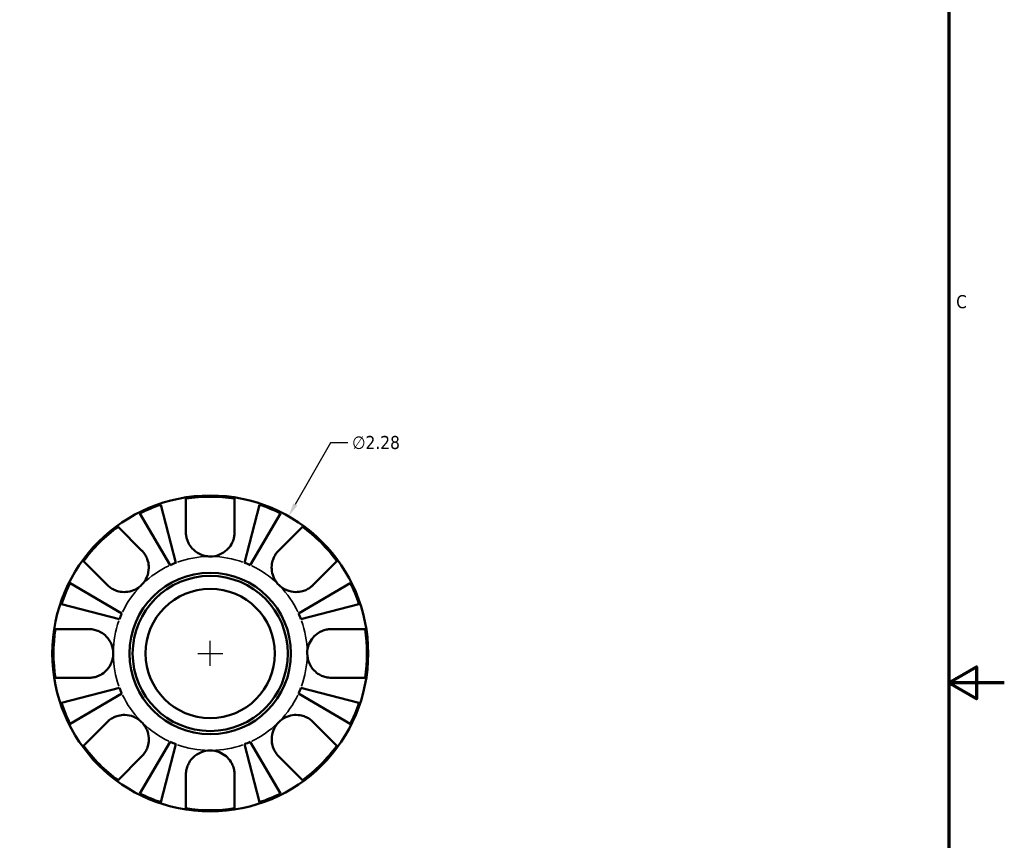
# Model space of a CAD drawing. Header units: inches. Extents: x 0.1 to 37.2, y -5 to 21.7.
# Tile 6 of 8: x 26.8 to 33.9, y 9.9 to 15.8. Entities that reach past the tile are written whole.
import ezdxf

# ---------------------------------------------------------------- set-up
doc = ezdxf.new("R2010")
doc.units = ezdxf.units.IN
doc.header["$MEASUREMENT"] = 0
for name, color, linetype, lineweight in [('Border (ANSI)', 7, 'Continuous', 70), ('Dimension (ANSI)', 7, 'Continuous', 25), ('Visible (ANSI)', 7, 'Continuous', 50), ('Visible Narrow (ANSI)', 7, 'Continuous', 35)]:
    doc.layers.add(name, color=color, linetype=linetype, lineweight=lineweight)
doc.styles.add('Note Text (ANSI)', font='tahoma.ttf')
doc.dimstyles.new('Default (ANSI)', dxfattribs={"dimtxt": 0.094488, "dimasz": 0.098425, "dimexe": 0.125, "dimexo": 0.0625, "dimgap": 0.031496, "dimtad": 0, "dimtih": 1, "dimtoh": 1, "dimrnd": 1e-08, "dimzin": 4, "dimdsep": 46, "dimtxsty": 'Note Text (ANSI)', "dimcen": 0.09, "dimdle": 0.393701, "dimclrd": 256, "dimclre": 256, "dimclrt": 5, "dimadec": 0, "dimazin": 1, "dimtfac": 1, "dimtofl": 0, "dimtmove": 0, "dimatfit": 3, "dimfxl": 1, "dimtolj": 1, "dimtzin": 4, "dimlwd": -1, "dimlwe": -1, "dimarcsym": 0})

# ---------------------------------------------------------------- blocks, each defined once
blk = doc.blocks.new('Borders Default Border')
at = {"layer": 'Border (ANSI)', "flags": 128}
for points in [[(0.5, 1), (0.5, 21), (33.5, 21), (33.5, 1), (0.5, 1)], [(33.9, 11), (33.5, 11), (33.7, 11.1155), (33.7, 10.8845), (33.5, 11)]]:
    blk.add_lwpolyline(points, dxfattribs=at)
at = {"layer": 'Border (ANSI)', "color": 5, "true_color": 0x0000ff, "insert": (33.5524, 13.7011), "char_height": 0.0945, "attachment_point": 7, "style": 'Note Text (ANSI)'}
blk.add_mtext('C', dxfattribs=at)
blk = doc.blocks.new('*D6')
at = {"layer": 'Defpoints', "color": 0, "transparency": 16777216}
for p in [(28.7336, 12.2009), (27.6028, 10.2211)]:
    blk.add_point(p, dxfattribs=at)
at = {"layer": 'Dimension (ANSI)', "transparency": 16777216}
for p, q in [((29.0359, 12.7301), (28.7824, 12.2863)), ((29.1606, 12.7301), (29.0359, 12.7301)), ((28.1682, 11.121), (28.1682, 11.301)), ((28.0782, 11.211), (28.2582, 11.211))]:
    blk.add_line(p, q, dxfattribs=at)
blk.add_solid([(28.7682, 12.2945), (28.7967, 12.2782), (28.7336, 12.2009)], dxfattribs=at)
at = {"layer": 'Dimension (ANSI)', "color": 5, "transparency": 16777216, "insert": (29.1921, 12.781), "char_height": 0.09449, "attachment_point": 1, "style": 'Note Text (ANSI)'}
blk.add_mtext('\\A1;∅2.28', dxfattribs=at)

msp = doc.modelspace()

# ---------------------------------------------------------------- linework, layer by layer
at = {"layer": 'Visible (ANSI)'}
for p, q in [((27.9922, 12.087), (27.9922, 12.3283)), ((28.3442, 12.3283), (28.3442, 12.087)), ((27.8128, 12.2848), (27.9211, 11.866)), ((28.4153, 11.866), (28.5236, 12.2848)), ((27.8797, 11.8488), (27.6602, 12.2216)), ((28.6762, 12.2216), (28.4567, 11.8488)), ((27.5026, 12.1255), (27.6732, 11.9549)), ((28.6632, 11.9549), (28.8338, 12.1255)), ((27.4243, 11.706), (27.2537, 11.8766)), ((29.0827, 11.8766), (28.9121, 11.706)), ((27.1576, 11.719), (27.5303, 11.4994)), ((28.8061, 11.4994), (29.1788, 11.719)), ((27.5132, 11.458), (27.0944, 11.5664)), ((29.242, 11.5664), (28.8232, 11.458)), ((27.0509, 11.387), (27.2922, 11.387)), ((29.0442, 11.387), (29.2855, 11.387)), ((27.2922, 11.035), (27.0509, 11.035)), ((29.2855, 11.035), (29.0442, 11.035)), ((27.0944, 10.8556), (27.5132, 10.9639)), ((28.8232, 10.9639), (29.242, 10.8556)), ((27.5303, 10.9225), (27.1576, 10.703)), ((29.1788, 10.703), (28.8061, 10.9225)), ((27.2537, 10.5453), (27.4243, 10.716)), ((28.9121, 10.716), (29.0827, 10.5453)), ((27.6602, 10.2004), (27.8797, 10.5731)), ((27.9211, 10.556), (27.8128, 10.1371)), ((28.5236, 10.1371), (28.4153, 10.556)), ((28.4567, 10.5731), (28.6762, 10.2004)), ((27.6732, 10.4671), (27.5026, 10.2965)), ((28.8338, 10.2965), (28.6632, 10.4671)), ((27.9922, 10.0936), (27.9922, 10.3349)), ((28.3442, 10.3349), (28.3442, 10.0936))]:
    msp.add_line(p, q, dxfattribs=at)
for radius in [1.14, 0.5828, 0.56, 0.4667]:
    msp.add_circle((28.1682, 11.211), radius, dxfattribs=at)
for radius, start, end in [(1.1311, 81.04946, 98.95054), (1.1311, 108.31175, 116.68825), (1.1311, 63.31175, 71.68825), (1.1311, 126.04946, 143.95054), (1.1311, 36.04946, 53.95054), (0.7, 110.66622, 114.33378), (0.7, 65.66622, 69.33378), (1.1311, 153.31175, 161.68825), (1.1311, 18.31175, 26.68825), (0.7, 155.66622, 159.33378), (0.7, 20.66622, 24.33378), (1.1311, 171.04946, 188.95054), (1.1311, 351.04946, 8.95054), (0.7, 200.66622, 204.33378), (0.7, 335.66622, 339.33378), (1.1311, 198.31175, 206.68825), (1.1311, 333.31175, 341.68825), (1.1311, 216.04946, 233.95054), (0.7, 245.66622, 249.33378), (0.7, 290.66622, 294.33378), (1.1311, 306.04946, 323.95054), (1.1311, 243.31175, 251.68825), (1.1311, 288.31175, 296.68825), (1.1311, 261.04946, 278.95054)]:
    msp.add_arc((28.1682, 11.211), radius, start, end, dxfattribs=at)
for points, knots in [([(28.1682, 11.911), (28.1553, 11.911), (28.1425, 11.9124), (28.1163, 11.9183), (28.103, 11.923), (28.0701, 11.9392), (28.052, 11.953), (28.0269, 11.981), (28.0184, 11.9934), (28.0073, 12.0152), (28.0036, 12.024), (27.998, 12.0414), (27.996, 12.0499), (27.993, 12.068), (27.9922, 12.0775), (27.9922, 12.087)], [0, 0, 0, 0, 0.0979543, 0.0979543, 0.2049508, 0.2049508, 0.3770947, 0.3770947, 0.4928664, 0.4928664, 0.5680282, 0.5680282, 0.6380583, 0.6380583, 0.716991, 0.716991, 0.716991, 0.716991]), ([(28.3442, 12.087), (28.3442, 12.0853), (28.3442, 12.0835), (28.3438, 12.0718), (28.3427, 12.0618), (28.3389, 12.0434), (28.3366, 12.0351), (28.3301, 12.0173), (28.3258, 12.008), (28.3121, 11.9843), (28.3015, 11.9708), (28.2735, 11.9444), (28.2555, 11.9327), (28.2144, 11.9156), (28.1915, 11.911), (28.1682, 11.911)], [-0.7254794, -0.7254794, -0.7254794, -0.7254794, -0.7104971, -0.7104971, -0.6261047, -0.6261047, -0.5555549, -0.5555549, -0.4737223, -0.4737223, -0.3402963, -0.3402963, -0.1771895, -0.1771895, 0, 0, 0, 0]), ([(27.6732, 11.9549), (27.6786, 11.9495), (27.6837, 11.9437), (27.6953, 11.9286), (27.7014, 11.9188), (27.7116, 11.8982), (27.7157, 11.8873), (27.7229, 11.8606), (27.7249, 11.8445), (27.7245, 11.8061), (27.72, 11.784), (27.7026, 11.7419), (27.6896, 11.7224), (27.6732, 11.706)], [-0.7207494, -0.7207494, -0.7207494, -0.7207494, -0.6565092, -0.6565092, -0.5635497, -0.5635497, -0.4722599, -0.4722599, -0.3474158, -0.3474158, -0.177052, -0.177052, 0, 0, 0, 0]), ([(28.6632, 11.706), (28.6551, 11.7141), (28.6478, 11.7229), (28.6347, 11.7426), (28.629, 11.7534), (28.6174, 11.7822), (28.6132, 11.8007), (28.6109, 11.8369), (28.6124, 11.8542), (28.6192, 11.8826), (28.6231, 11.8938), (28.6328, 11.9148), (28.6385, 11.9245), (28.6506, 11.9412), (28.6567, 11.9483), (28.6632, 11.9549)], [0, 0, 0, 0, 0.0871744, 0.0871744, 0.1801608, 0.1801608, 0.3240244, 0.3240244, 0.4581597, 0.4581597, 0.5517011, 0.5517011, 0.6431059, 0.6431059, 0.7213323, 0.7213323, 0.7213323, 0.7213323]), ([(27.6732, 11.706), (27.6651, 11.6979), (27.6562, 11.6906), (27.6366, 11.6775), (27.6258, 11.6717), (27.597, 11.6601), (27.5785, 11.656), (27.5423, 11.6537), (27.525, 11.6552), (27.4966, 11.6619), (27.4854, 11.6658), (27.4644, 11.6756), (27.4546, 11.6813), (27.438, 11.6934), (27.4308, 11.6995), (27.4243, 11.706)], [0, 0, 0, 0, 0.0871744, 0.0871744, 0.1801608, 0.1801608, 0.3240244, 0.3240244, 0.4581597, 0.4581597, 0.5517011, 0.5517011, 0.6431059, 0.6431059, 0.7213323, 0.7213323, 0.7213323, 0.7213323]), ([(28.9121, 11.706), (28.9067, 11.7006), (28.9009, 11.6955), (28.8858, 11.6839), (28.8761, 11.6778), (28.8554, 11.6676), (28.8446, 11.6635), (28.8178, 11.6563), (28.8018, 11.6543), (28.7633, 11.6547), (28.7413, 11.6592), (28.6992, 11.6766), (28.6796, 11.6896), (28.6632, 11.706)], [-0.7207494, -0.7207494, -0.7207494, -0.7207494, -0.6565092, -0.6565092, -0.5635497, -0.5635497, -0.4722599, -0.4722599, -0.3474158, -0.3474158, -0.177052, -0.177052, 0, 0, 0, 0]), ([(27.2922, 11.387), (27.2996, 11.387), (27.3071, 11.3865), (27.3259, 11.3841), (27.3373, 11.3815), (27.3593, 11.3741), (27.3699, 11.3693), (27.394, 11.3554), (27.4067, 11.3455), (27.4336, 11.318), (27.446, 11.2992), (27.4636, 11.2572), (27.4682, 11.2342), (27.4682, 11.211)], [-0.7206621, -0.7206621, -0.7206621, -0.7206621, -0.6580247, -0.6580247, -0.5639524, -0.5639524, -0.4721284, -0.4721284, -0.3474834, -0.3474834, -0.1770519, -0.1770519, 0, 0, 0, 0]), ([(28.8683, 11.211), (28.8683, 11.2336), (28.8726, 11.256), (28.8882, 11.2946), (28.8981, 11.3108), (28.922, 11.3388), (28.9354, 11.3504), (28.9606, 11.3663), (28.9714, 11.3716), (28.9933, 11.3798), (29.0043, 11.3827), (29.025, 11.3862), (29.0347, 11.387), (29.0442, 11.387)], [-3.0890468, -3.0890468, -3.0890468, -3.0890468, -2.9165159, -2.9165159, -2.7717774, -2.7717774, -2.6347616, -2.6347616, -2.5399327, -2.5399327, -2.4479265, -2.4479265, -2.3667701, -2.3667701, -2.3667701, -2.3667701]), ([(27.4682, 11.211), (27.4682, 11.1883), (27.4638, 11.1659), (27.4482, 11.1274), (27.4383, 11.1111), (27.4144, 11.0832), (27.401, 11.0715), (27.3758, 11.0557), (27.365, 11.0503), (27.3431, 11.0421), (27.3321, 11.0392), (27.3114, 11.0358), (27.3017, 11.035), (27.2922, 11.035)], [-3.0890468, -3.0890468, -3.0890468, -3.0890468, -2.9165159, -2.9165159, -2.7717774, -2.7717774, -2.6347616, -2.6347616, -2.5399327, -2.5399327, -2.4479265, -2.4479265, -2.3667701, -2.3667701, -2.3667701, -2.3667701]), ([(29.0442, 11.035), (29.0368, 11.035), (29.0293, 11.0355), (29.0105, 11.0379), (28.9991, 11.0405), (28.9771, 11.0479), (28.9665, 11.0527), (28.9424, 11.0665), (28.9297, 11.0764), (28.9028, 11.104), (28.8904, 11.1227), (28.8729, 11.1647), (28.8683, 11.1877), (28.8683, 11.211)], [-0.7206621, -0.7206621, -0.7206621, -0.7206621, -0.6580247, -0.6580247, -0.5639524, -0.5639524, -0.4721284, -0.4721284, -0.3474834, -0.3474834, -0.1770519, -0.1770519, 0, 0, 0, 0]), ([(27.4243, 10.716), (27.4297, 10.7213), (27.4355, 10.7264), (27.4506, 10.738), (27.4603, 10.7441), (27.481, 10.7543), (27.4918, 10.7585), (27.5186, 10.7656), (27.5346, 10.7677), (27.5731, 10.7672), (27.5952, 10.7627), (27.6373, 10.7454), (27.6568, 10.7324), (27.6732, 10.716)], [-0.7207494, -0.7207494, -0.7207494, -0.7207494, -0.6565092, -0.6565092, -0.5635497, -0.5635497, -0.4722599, -0.4722599, -0.3474158, -0.3474158, -0.177052, -0.177052, 0, 0, 0, 0]), ([(28.6632, 10.716), (28.6713, 10.7241), (28.6802, 10.7313), (28.6998, 10.7445), (28.7106, 10.7502), (28.7394, 10.7618), (28.7579, 10.766), (28.7941, 10.7683), (28.8114, 10.7667), (28.8398, 10.76), (28.8511, 10.7561), (28.872, 10.7464), (28.8818, 10.7406), (28.8984, 10.7286), (28.9056, 10.7225), (28.9121, 10.716)], [0, 0, 0, 0, 0.0871744, 0.0871744, 0.1801608, 0.1801608, 0.3240244, 0.3240244, 0.4581597, 0.4581597, 0.5517011, 0.5517011, 0.6431059, 0.6431059, 0.7213323, 0.7213323, 0.7213323, 0.7213323]), ([(27.6732, 10.716), (27.6813, 10.7079), (27.6886, 10.699), (27.7017, 10.6794), (27.7074, 10.6686), (27.719, 10.6398), (27.7232, 10.6213), (27.7255, 10.5851), (27.724, 10.5677), (27.7172, 10.5393), (27.7133, 10.5281), (27.7036, 10.5071), (27.6979, 10.4974), (27.6858, 10.4807), (27.6797, 10.4736), (27.6732, 10.4671)], [0, 0, 0, 0, 0.0871744, 0.0871744, 0.1801608, 0.1801608, 0.3240244, 0.3240244, 0.4581597, 0.4581597, 0.5517011, 0.5517011, 0.6431059, 0.6431059, 0.7213323, 0.7213323, 0.7213323, 0.7213323]), ([(28.6632, 10.4671), (28.6578, 10.4725), (28.6527, 10.4783), (28.6411, 10.4934), (28.635, 10.5031), (28.6248, 10.5238), (28.6207, 10.5346), (28.6135, 10.5613), (28.6115, 10.5774), (28.612, 10.6159), (28.6164, 10.6379), (28.6338, 10.68), (28.6468, 10.6995), (28.6632, 10.716)], [-0.7207494, -0.7207494, -0.7207494, -0.7207494, -0.6565092, -0.6565092, -0.5635497, -0.5635497, -0.4722599, -0.4722599, -0.3474158, -0.3474158, -0.177052, -0.177052, 0, 0, 0, 0]), ([(27.9922, 10.3349), (27.9922, 10.3424), (27.9927, 10.3499), (27.9951, 10.3687), (27.9977, 10.38), (28.0051, 10.4021), (28.0099, 10.4127), (28.0238, 10.4367), (28.0336, 10.4495), (28.0612, 10.4764), (28.0799, 10.4888), (28.122, 10.5063), (28.145, 10.5109), (28.1682, 10.5109)], [-0.7206621, -0.7206621, -0.7206621, -0.7206621, -0.6580247, -0.6580247, -0.5639524, -0.5639524, -0.4721284, -0.4721284, -0.3474834, -0.3474834, -0.1770519, -0.1770519, 0, 0, 0, 0]), ([(28.1682, 10.5109), (28.1908, 10.5109), (28.2133, 10.5066), (28.2518, 10.491), (28.2681, 10.4811), (28.296, 10.4572), (28.3076, 10.4437), (28.3235, 10.4186), (28.3288, 10.4078), (28.337, 10.3859), (28.3399, 10.3749), (28.3434, 10.3542), (28.3442, 10.3445), (28.3442, 10.3349)], [-3.0890468, -3.0890468, -3.0890468, -3.0890468, -2.9165159, -2.9165159, -2.7717774, -2.7717774, -2.6347616, -2.6347616, -2.5399327, -2.5399327, -2.4479265, -2.4479265, -2.3667701, -2.3667701, -2.3667701, -2.3667701])]:
    msp.add_open_spline(points, degree=3, knots=knots, dxfattribs=at)
at = {"layer": 'Visible Narrow (ANSI)'}
for start, end in [(91.03331, 109.63291), (70.36709, 88.96669), (115.36709, 133.96669), (46.03331, 64.63291), (136.03331, 154.63291), (25.36709, 43.96669), (160.36709, 178.96669), (1.03331, 19.63291), (181.03331, 199.63291), (340.36709, 358.96669), (205.36709, 223.96669), (316.03331, 334.63291), (226.03331, 244.63291), (295.36709, 313.96669), (250.36709, 268.96669), (271.03331, 289.63291)]:
    msp.add_arc((28.1682, 11.211), 0.7, start, end, dxfattribs=at)

# ---------------------------------------------------------------- block references
msp.add_blockref('Borders Default Border', (0, 0))

# ---------------------------------------------------------------- dimensions: what is measured, and where the dimension line sits
at = {"layer": 'Dimension (ANSI)'}
dim = msp.add_diameter_dim_2p(p1=(27.6028, 10.2211), p2=(28.7336, 12.2009), dimstyle='Default (ANSI)', override={"dimgap": 0.031496, "dimdec": 2, "dimlfac": 1, "dimtol": 0, "dimlim": 0, "dimtp": 0, "dimtm": 0, "dimtdec": 2}, dxfattribs=at)
dim.commit()
dim.dimension.update_dxf_attribs({"geometry": '*D6', "text_midpoint": (29.3645, 12.7301), "dimtype": 163})

doc.saveas('drawing.dxf')
